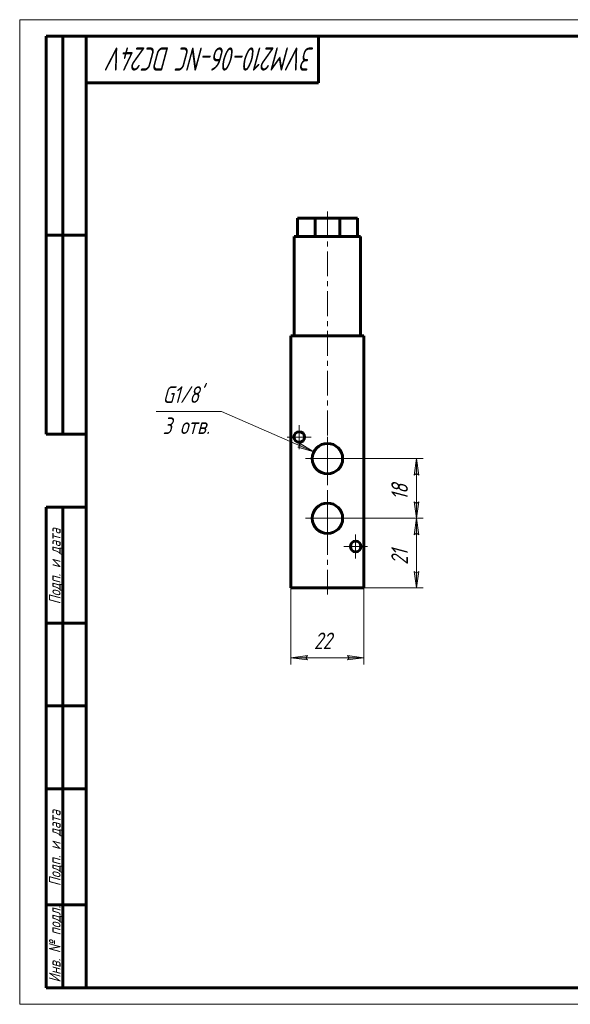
# Model space of a CAD drawing. Header units: millimetres. Extents: x 0 to 420, y 0 to 297.
# Tile 1 of 3: x 0 to 166, y 0 to 297. Entities that reach past the tile are written whole.
import ezdxf

# ---------------------------------------------------------------- set-up
doc = ezdxf.new("R2010")
doc.units = ezdxf.units.MM
for name, pattern in [('K5LT_AXLED', [12, 7.5, -1.5, 1.5, -1.5]), ('K5LT_BASIC', [0]), ('K5LT_THIN', [0])]:
    doc.linetypes.add(name, pattern=pattern)
doc.layers.add('Системный слой', color=7, linetype='Continuous')
doc.layers.add('Системный слой (1)', color=7, linetype='Continuous', true_color=0x6c6c6c)
doc.styles.add('KDIMTEXTSTYLE', font='txt', dxfattribs={"width": 0.96, "oblique": 15, "height": 5})
doc.styles.add('KTEXTSTYLE', font='txt', dxfattribs={"width": 0.96, "height": 5})
doc.dimstyles.new('KDIMSTYLE (1.00)', dxfattribs={"dimtxt": 5, "dimasz": 1, "dimexe": 2, "dimexo": 0, "dimgap": 1, "dimtad": 1, "dimtxsty": 'KDIMTEXTSTYLE', "dimsah": 1, "dimcen": 0, "dimdle": 1, "dimadec": 0, "dimazin": 0, "dimtfac": 0.667, "dimtmove": 0, "dimatfit": 3, "dimfxl": 1, "dimtvp": 1, "dimtolj": 1, "dimtzin": 0, "dimarcsym": 0})

# ---------------------------------------------------------------- blocks, each defined once
blk = doc.blocks.new('U0')
at = {"layer": 'Системный слой (1)', "color": 30, "linetype": 'K5LT_AXLED', "lineweight": 18, "true_color": 0xff8000}
for q in [(84.24, 174.7), (80.64, 171.1), (87.84, 171.1), (84.24, 167.5)]:
    blk.add_line((84.24, 171.1), q, dxfattribs=at)
blk = doc.blocks.new('U1')
at = {"layer": 'Системный слой (1)', "color": 30, "linetype": 'K5LT_AXLED', "lineweight": 18, "true_color": 0xff8000}
for q in [(92.74, 153.18), (86.17, 146.6), (99.32, 146.6), (92.74, 140.03)]:
    blk.add_line((92.74, 146.6), q, dxfattribs=at)
blk = doc.blocks.new('U2')
at = {"layer": 'Системный слой (1)', "color": 30, "linetype": 'K5LT_AXLED', "lineweight": 18, "true_color": 0xff8000}
for q in [(92.74, 171.18), (86.17, 164.6), (99.32, 164.6), (92.74, 158.03)]:
    blk.add_line((92.74, 164.6), q, dxfattribs=at)
blk = doc.blocks.new('U3')
at = {"layer": 'Системный слой (1)', "color": 30, "linetype": 'K5LT_AXLED', "lineweight": 18, "true_color": 0xff8000}
for q in [(101.24, 141.7), (97.64, 138.1), (104.84, 138.1), (101.24, 134.5)]:
    blk.add_line((101.24, 138.1), q, dxfattribs=at)
blk = doc.blocks.new('U4')
at = {"layer": 'Системный слой (1)'}
blk.add_hatch(color=7, dxfattribs=at).paths.add_polyline_path([(88.63, 166.61), (84.32, 169.22), (84.51, 168.42), (83.79, 168.02)])
at = {"layer": 'Системный слой (1)', "color": 7, "linetype": 'K5LT_THIN', "lineweight": 18, "true_color": 0xffffff}
for p, q in [((60.82, 178.82), (41.08, 178.82)), ((60.82, 178.82), (88.63, 166.61)), ((83.79, 168.02), (84.51, 168.42)), ((88.63, 166.61), (83.79, 168.02)), ((84.51, 168.42), (84.32, 169.22)), ((84.32, 169.22), (88.63, 166.61))]:
    blk.add_line(p, q, dxfattribs=at)
at = {"layer": 'Системный слой (1)', "color": 7, "char_height": 5, "attachment_point": 1, "style": 'KTEXTSTYLE'}
for s, insert in [("\\fArial|b0|c204|p34;\\H5.0;\\W1.000;\\Q15;\\fGOST Type AU|b0|i0|c204|p34;\\Q15;\\W0.960;G1/8'", (43.08, 186.41)), ('\\fArial|b0|c204|p34;\\H5.0;\\W1.000;\\Q15;\\fGOST Type AU|b0|i0|c204|p34;\\Q15;\\W0.960;3 отв.', (43.08, 177.02))]:
    blk.add_mtext(s, dxfattribs=dict(at, insert=insert))
blk = doc.blocks.new('D0')
at = {"layer": 'Системный слой (1)'}
for points in [[(120.24, 141.6), (119.58, 146.6), (118.92, 141.6), (119.58, 142.1)], [(119.58, 125.6), (120.24, 130.6), (119.58, 130.1), (118.92, 130.6)]]:
    blk.add_hatch(color=7, dxfattribs=at).paths.add_polyline_path(points)
at = {"layer": 'Системный слой (1)', "color": 7, "linetype": 'K5LT_THIN', "lineweight": 18, "true_color": 0xffffff}
for p, q in [((92.74, 146.6), (121.58, 146.6)), ((118.92, 141.6), (119.58, 146.6)), ((119.58, 146.6), (120.24, 141.6)), ((119.58, 142.1), (118.92, 141.6)), ((120.24, 141.6), (119.58, 142.1)), ((119.58, 125.6), (118.92, 130.6)), ((118.92, 130.6), (119.58, 130.1)), ((119.58, 130.1), (120.24, 130.6)), ((120.24, 130.6), (119.58, 125.6)), ((92.74, 125.6), (121.58, 125.6))]:
    blk.add_line(p, q, dxfattribs=at)
blk.add_wipeout([(118.58, 132.55), (111.2, 132.55), (111.2, 139.38), (118.58, 139.38)]).dxf.layer = 'Системный слой (1)'
blk.add_line((119.58, 125.6), (119.58, 146.6), dxfattribs=at)
at = {"layer": 'Системный слой (1)', "color": 7, "insert": (111.99, 132.55), "char_height": 5, "attachment_point": 1, "rotation": 90, "style": 'KTEXTSTYLE'}
blk.add_mtext('\\fArial|b0|c204|p34;\\H5.0;\\W1.000;\\Q15;\\fGOST Type AU|b0|i0|c204|p34;\\Q15;\\W0.960;21', dxfattribs=at)
blk = doc.blocks.new('KDIMARROW_01')
at = {"layer": 'Системный слой'}
blk.add_hatch(color=0, dxfattribs=at).paths.add_polyline_path([(-5, -0.66), (0, 0), (-5, 0.66), (-4.5, 0)])
at = {"layer": 'Системный слой', "color": 0, "linetype": 'K5LT_THIN', "lineweight": 18}
for p, q in [((-4.5, 0), (-5, 0.66)), ((-5, 0.66), (0, 0)), ((0, 0), (-5, -0.66)), ((-5, -0.66), (-4.5, 0))]:
    blk.add_line(p, q, dxfattribs=at)
at = {"layer": 'Системный слой (1)', "color": 0, "linetype": 'K5LT_THIN', "lineweight": 18}
blk.add_line((332.92, 125.6), (331.92, 125.6), dxfattribs=at)
blk = doc.blocks.new('D1')
at = {"layer": 'Системный слой (1)', "color": 7, "linetype": 'K5LT_THIN', "lineweight": 18, "true_color": 0xffffff}
for p, q in [((92.74, 164.6), (121.58, 164.6)), ((92.74, 146.6), (121.58, 146.6))]:
    blk.add_line(p, q, dxfattribs=at)
blk.add_wipeout([(118.58, 152.05), (111.2, 152.05), (111.2, 158.88), (118.58, 158.88)]).dxf.layer = 'Системный слой (1)'
at = {"layer": 'Системный слой (1)'}
for points in [[(120.24, 159.6), (119.58, 164.6), (118.92, 159.6), (119.58, 160.1)], [(119.58, 146.6), (120.24, 151.6), (119.58, 151.1), (118.92, 151.6)]]:
    blk.add_hatch(color=7, dxfattribs=at).paths.add_polyline_path(points)
at = {"layer": 'Системный слой (1)', "color": 7, "linetype": 'K5LT_THIN', "lineweight": 18, "true_color": 0xffffff}
for p, q in [((118.92, 159.6), (119.58, 164.6)), ((119.58, 164.6), (120.24, 159.6)), ((119.58, 146.6), (119.58, 164.6)), ((119.58, 160.1), (118.92, 159.6)), ((120.24, 159.6), (119.58, 160.1)), ((119.58, 146.6), (118.92, 151.6)), ((118.92, 151.6), (119.58, 151.1)), ((119.58, 151.1), (120.24, 151.6)), ((120.24, 151.6), (119.58, 146.6))]:
    blk.add_line(p, q, dxfattribs=at)
at = {"layer": 'Системный слой (1)', "color": 7, "insert": (111.99, 152.05), "char_height": 5, "attachment_point": 1, "rotation": 90, "style": 'KTEXTSTYLE'}
blk.add_mtext('\\fArial|b0|c204|p34;\\H5.0;\\W1.000;\\Q15;\\fGOST Type AU|b0|i0|c204|p34;\\Q15;\\W0.960;18', dxfattribs=at)
blk = doc.blocks.new('D2')
at = {"layer": 'Системный слой (1)'}
for points in [[(81.74, 104.55), (86.74, 105.21), (86.24, 104.55), (86.74, 103.9)], [(98.74, 103.9), (103.74, 104.55), (98.74, 105.21), (99.24, 104.55)]]:
    blk.add_hatch(color=7, dxfattribs=at).paths.add_polyline_path(points)
at = {"layer": 'Системный слой (1)', "color": 7, "linetype": 'K5LT_THIN', "lineweight": 18, "true_color": 0xffffff}
for p, q in [((81.74, 125.6), (81.74, 102.55)), ((103.74, 125.6), (103.74, 102.55)), ((81.74, 104.55), (86.74, 105.21)), ((86.74, 103.9), (81.74, 104.55)), ((86.74, 105.21), (86.24, 104.55)), ((86.24, 104.55), (86.74, 103.9)), ((99.24, 104.55), (98.74, 105.21)), ((98.74, 105.21), (103.74, 104.55)), ((103.74, 104.55), (98.74, 103.9)), ((98.74, 103.9), (99.24, 104.55))]:
    blk.add_line(p, q, dxfattribs=at)
blk.add_wipeout([(88.66, 105.55), (88.66, 112.94), (96.5, 112.94), (96.5, 105.55)]).dxf.layer = 'Системный слой (1)'
blk.add_line((103.74, 104.55), (81.74, 104.55), dxfattribs=at)
at = {"layer": 'Системный слой (1)', "color": 7, "insert": (88.66, 112.14), "char_height": 5, "attachment_point": 1, "style": 'KTEXTSTYLE'}
blk.add_mtext('\\fArial|b0|c204|p34;\\H5.0;\\W1.000;\\Q15;\\fGOST Type AU|b0|i0|c204|p34;\\Q15;\\W0.960;22', dxfattribs=at)
blk = doc.blocks.new('U11')
at = {"color": 7, "linetype": 'K5LT_THIN', "lineweight": 18, "true_color": 0xffffff}
for p, q in [((0, 0), (0, 297)), ((0, 297), (420, 297)), ((420, 0), (0, 0))]:
    blk.add_line(p, q, dxfattribs=at)
at = {"color": 143, "linetype": 'K5LT_BASIC', "lineweight": 60, "true_color": 0x33acca}
for p, q in [((8, 172), (8, 292)), ((20, 292), (8, 292)), ((13, 172), (13, 292)), ((20, 5), (20, 292)), ((20, 292), (415, 292)), ((90, 292), (90, 278)), ((90, 278), (20, 278)), ((20, 232), (8, 232)), ((20, 172), (8, 172)), ((8, 5), (8, 150)), ((20, 150), (8, 150)), ((13, 5), (13, 150)), ((20, 115), (8, 115)), ((20, 90), (8, 90)), ((20, 65), (8, 65)), ((20, 30), (8, 30)), ((20, 5), (8, 5)), ((415, 5), (20, 5))]:
    blk.add_line(p, q, dxfattribs=at)
at = {"color": 7, "attachment_point": 1, "style": 'KTEXTSTYLE'}
for s, insert, char_height, rotation in [('\\fArial|b0|c204|p34;\\H5.0;\\W1.000;\\Q15;\\fGOST Type AU|b0|i0|c204|p34;\\Q15;\\W0.819;\\H7.00;3VM210-06-NC DC24V', (88.81, 281.64), 7, 180), ('\\fArial|b0|c204|p34;\\H5.0;\\W1.000;\\Q15;\\fGOST Type AU|b0|i0|c204|p34;\\Q15;\\W0.960;\\H3.50;Подп. и дата', (8.82, 120.66), 3.5, 90), ('\\fArial|b0|c204|p34;\\H5.0;\\W1.000;\\Q15;\\fGOST Type AU|b0|i0|c204|p34;\\Q15;\\W0.960;\\H3.50;Подп. и дата', (8.82, 35.66), 3.5, 90), ('\\fArial|b0|c204|p34;\\H5.0;\\W1.000;\\Q15;\\fGOST Type AU|b0|i0|c204|p34;\\Q15;\\W0.960;\\H3.50;Инв. № подл.', (8.82, 6.57), 3.5, 90)]:
    blk.add_mtext(s, dxfattribs=dict(at, insert=insert, char_height=char_height, rotation=rotation))

msp = doc.modelspace()

# ---------------------------------------------------------------- linework, layer by layer
at = {"layer": 'Системный слой (1)', "color": 143, "linetype": 'K5LT_BASIC', "lineweight": 60, "true_color": 0x33acca}
for p, q in [((83.745, 231.604), (83.745, 237.104)), ((83.745, 237.104), (89.017, 237.104)), ((89.017, 237.104), (96.473, 237.104)), ((89.017, 231.604), (89.017, 237.104)), ((96.473, 237.104), (101.745, 237.104)), ((96.473, 231.604), (96.473, 237.104)), ((101.745, 231.604), (101.745, 237.104)), ((82.745, 231.604), (102.745, 231.604)), ((82.745, 201.604), (82.745, 231.604)), ((102.745, 201.604), (102.745, 231.604)), ((81.745, 201.604), (81.745, 125.604)), ((103.745, 201.604), (81.745, 201.604)), ((103.745, 201.604), (103.745, 125.604)), ((103.745, 125.604), (81.745, 125.604))]:
    msp.add_line(p, q, dxfattribs=at)
for centre, radius in [((84.245, 171.104), 1.6), ((92.745, 164.604), 4.575), ((92.745, 146.604), 4.575), ((101.245, 138.104), 1.6)]:
    msp.add_circle(centre, radius, dxfattribs=at)

# ---------------------------------------------------------------- block references
at = {"layer": 'Системный слой (1)'}
for name in ['U4', 'U0', 'U2', 'U1', 'U3']:
    msp.add_blockref(name, (0, 0), dxfattribs=at)

# ---------------------------------------------------------------- next in the draw order: dimensions: what is measured, and where the dimension line sits
at = {"layer": 'Системный слой (1)', "color": 7}
dim = msp.add_linear_dim(base=(119.578, 125.604), p1=(92.745, 146.604), p2=(92.745, 125.604), angle=90, dimstyle='KDIMSTYLE (1.00)', override={"dimexo": 0, "dimpost": '\\fGOST Type AU|b0|c204|p34;\\H5.0;\\W0.960;\\Q15;<>', "dimblk1": 'KDIMARROW_01', "dimblk2": 'KDIMARROW_01', "dimse1": 0, "dimse2": 0, "dimclrt": 7, "dimtol": 1, "dimtp": 0, "dimtm": 0, "dimtdec": 5, "dimtolj": 1}, dxfattribs=at)
dim.commit()
dim.dimension.update_dxf_attribs({"geometry": 'D0', "text_midpoint": (119.578, 136.104), "dimtype": 160})

# ---------------------------------------------------------------- next in the draw order: dimensions: what is measured, and where the dimension line sits
dim = msp.add_linear_dim(base=(119.578, 146.604), p1=(92.745, 164.604), p2=(92.745, 146.604), angle=90, dimstyle='KDIMSTYLE (1.00)', override={"dimexo": 0, "dimpost": '\\fGOST Type AU|b0|c204|p34;\\H5.0;\\W0.960;\\Q15;<>', "dimblk1": 'KDIMARROW_01', "dimblk2": 'KDIMARROW_01', "dimse1": 0, "dimse2": 0, "dimclrt": 7, "dimtol": 1, "dimtp": 0, "dimtm": 0, "dimtdec": 5, "dimtolj": 1}, dxfattribs=at)
dim.commit()
dim.dimension.update_dxf_attribs({"geometry": 'D1', "text_midpoint": (119.578, 155.604), "dimtype": 160})
dim = msp.add_linear_dim(base=(103.745, 104.555), p1=(81.745, 125.604), p2=(103.745, 125.604), dimstyle='KDIMSTYLE (1.00)', override={"dimexo": 0, "dimpost": '\\fGOST Type AU|b0|c204|p34;\\H5.0;\\W0.960;\\Q15;<>', "dimblk1": 'KDIMARROW_01', "dimblk2": 'KDIMARROW_01', "dimse1": 0, "dimse2": 0, "dimclrt": 7, "dimtol": 1, "dimtp": 0, "dimtm": 0, "dimtdec": 5, "dimtolj": 1}, dxfattribs=at)
dim.commit()
dim.dimension.update_dxf_attribs({"geometry": 'D2', "text_midpoint": (92.745, 104.555), "dimtype": 160})

# ---------------------------------------------------------------- next in the draw order: linework, layer by layer
at = {"layer": 'Системный слой (1)', "color": 30, "linetype": 'K5LT_AXLED', "lineweight": 18, "true_color": 0xff8000}
msp.add_line((92.745, 123.604), (92.745, 239.104), dxfattribs=at)

# ---------------------------------------------------------------- next in the draw order: block references
msp.add_blockref('U11', (0, 0))

doc.saveas('drawing.dxf')
